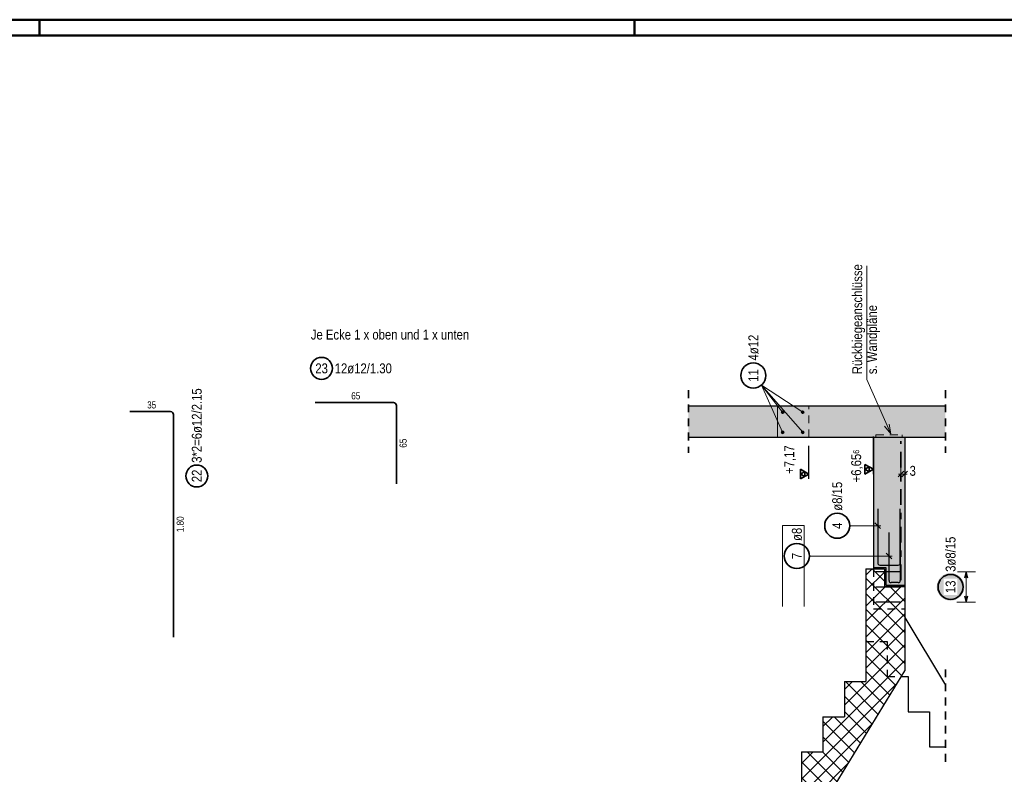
# Model space of a CAD drawing. Header units: millimetres. Extents: x -434 to 93, y -20 to 74.
# Tile 22 of 26: x 44 to 59, y 30 to 42. Entities that reach past the tile are written whole.
import ezdxf

# ---------------------------------------------------------------- set-up
doc = ezdxf.new("R2010")
doc.units = ezdxf.units.MM
doc.linetypes.add('DASHDOT', pattern=[1, 0.5, -0.25, 0, -0.25])
doc.linetypes.add('HIDDEN', pattern=[0.375, 0.25, -0.125])
doc.layers.add('Achsen', color=7, linetype='Continuous', lineweight=20)
doc.layers.add('nplo Bewehrung', color=7, linetype='Continuous', lineweight=20)
doc.styles.add('Arial Narrow', font='ARIALN.TTF')
doc.linetypes.add('STRAKON_Linetype_13', pattern='A,30,[130,ltypeshp.shx,S=3.75,R=-30,X=0,Y=0],-3.75,[130,ltypeshp.shx,S=3.75,R=-30,X=0,Y=0]', length=33.75)
doc.dimstyles.new('Arch_Strakon_dimstyle', dxfattribs={"dimtxt": 15.75, "dimasz": 1, "dimexe": 1.25, "dimexo": 0.0625, "dimgap": 1, "dimtad": 0, "dimdec": 5, "dimzin": 12, "dimdsep": 46, "dimtxsty": 'Arial Narrow', "dimblk": 'Arrowhead_Tick', "dimsah": 1, "dimcen": 0, "dimse1": 1, "dimse2": 1, "dimclrd": 6, "dimclrt": 2, "dimazin": 0, "dimtfac": 1, "dimtdec": 4, "dimtmove": 0, "dimatfit": 3, "dimldrblk": 'NONE', "dimfxl": 1, "dimtvp": 1, "dimtolj": 1, "dimtzin": 0, "dimlwd": 13, "dimarcsym": 2})

# ---------------------------------------------------------------- blocks, each defined once
blk = doc.blocks.new('Arrowhead_Tick')
at = {"color": 0, "linetype": 'Continuous', "lineweight": -2, "ltscale": 0.5}
for p, q in [((0, 20), (0, -10)), ((-1, 0), (0, 0)), ((10, 0), (0, 0))]:
    blk.add_line(p, q, dxfattribs=at)
at = {"color": 2, "linetype": 'Continuous', "lineweight": 35, "ltscale": 0.5}
blk.add_line((4.4, 4.4), (-4.4, -4.4), dxfattribs=at)
blk = doc.blocks.new('*D17')
at = {"color": 6, "linetype": 'Continuous', "lineweight": 13}
for p, q in [((57.743, 34.8), (57.733, 34.8)), ((57.753, 34.8), (57.813, 34.8)), ((57.823, 34.8), (57.833, 34.8))]:
    blk.add_line(p, q, dxfattribs=at)
at = {"layer": 'Defpoints', "color": 0}
for p in [(57.813, 35.386), (57.753, 35.326), (57.813, 34.8)]:
    blk.add_point(p, dxfattribs=at)
at = {"color": 6, "lineweight": 13, "xscale": 0.01, "yscale": 0.01, "zscale": 0.01}
blk.add_blockref('Arrowhead_Tick', (57.753, 34.8), dxfattribs=at)
at = {"color": 6, "lineweight": 13, "xscale": 0.01, "yscale": 0.01, "zscale": 0.01, "rotation": 180}
blk.add_blockref('Arrowhead_Tick', (57.813, 34.8), dxfattribs=at)
at = {"color": 2, "lineweight": 35, "insert": (57.941, 34.85), "char_height": 0.1575, "attachment_point": 5, "style": 'Arial Narrow'}
blk.add_mtext('\\A1;3', dxfattribs=at)
blk = doc.blocks.new('_None')

msp = doc.modelspace()

# ---------------------------------------------------------------- hatches: boundary and pattern name
at = {"lineweight": 13, "true_color": 0xd7ffd7}
for points in [[(55.78461, 35.386402), (55.78461, 35.886402), (54.361593, 35.886402), (54.361593, 35.386402)], [(55.784598, 35.386602), (56.284598, 35.386602), (56.284598, 35.886602), (55.784598, 35.886602)], [(56.284598, 35.386602), (58.463096, 35.386602), (58.463096, 35.886602), (56.284598, 35.886602)], [(57.512545, 33.026401), (57.812545, 33.026401), (57.812545, 35.386402), (57.312545, 35.386401), (57.312545, 33.306401), (57.512545, 33.306401)]]:
    msp.add_hatch(color=254, dxfattribs=at).paths.add_polyline_path(points)
at = {"lineweight": 13}
h = msp.add_hatch(dxfattribs=at)
h.set_pattern_fill('FT', color=6, scale=0.01, angle=45, style=0, pattern_type=2)
h.set_pattern_definition([(45, (0, 0), (-0.1237437, 0.1237437), []), (135, (0, 0), (-0.1237437, -0.1237437), [])])
h.paths.add_polyline_path([(56.284598, 29.155417), (57.812598, 31.657406), (57.812598, 33.006401), (57.488598, 33.006401), (57.488598, 33.286401), (57.192598, 33.286401), (57.192598, 31.486401), (56.850598, 31.486401), (56.850598, 30.926401), (56.508598, 30.926401), (56.508598, 30.366401), (56.166598, 30.366401), (56.166598, 29.806401), (55.824598, 29.806401), (55.824598, 24.276401), (56.040598, 24.276401), (56.040598, 24.556401), (56.284598, 24.556401)])
at = {"lineweight": 25, "true_color": 0xffffff}
msp.add_hatch(color=7, dxfattribs=at).paths.add_polyline_path([(58.764651, 32.998826), (58.764517, 33.006504), (58.764115, 33.014173), (58.763446, 33.021823), (58.76251, 33.029445), (58.761309, 33.037029), (58.759844, 33.044567), (58.758116, 33.052049), (58.756129, 33.059467), (58.753884, 33.06681), (58.751384, 33.074071), (58.748632, 33.08124), (58.745631, 33.088309), (58.742386, 33.095268), (58.7389, 33.10211), (58.735177, 33.108826), (58.731222, 33.115409), (58.727039, 33.121849), (58.722635, 33.128139), (58.718014, 33.134272), (58.713181, 33.14024), (58.708143, 33.146035), (58.702906, 33.151651), (58.697476, 33.157081), (58.69186, 33.162318), (58.686064, 33.167356), (58.680097, 33.172189), (58.673964, 33.17681), (58.667674, 33.181215), (58.661233, 33.185397), (58.654651, 33.189352), (58.647935, 33.193075), (58.641093, 33.196561), (58.634133, 33.199806), (58.627065, 33.202807), (58.619896, 33.205559), (58.612635, 33.208059), (58.605291, 33.210304), (58.597874, 33.212292), (58.590392, 33.214019), (58.582854, 33.215484), (58.575269, 33.216685), (58.567647, 33.217621), (58.559998, 33.218291), (58.552329, 33.218692), (58.544651, 33.218826), (58.536973, 33.218692), (58.529305, 33.218291), (58.521655, 33.217621), (58.514033, 33.216685), (58.506449, 33.215484), (58.498911, 33.214019), (58.491428, 33.212292), (58.484011, 33.210304), (58.476667, 33.208059), (58.469407, 33.205559), (58.462238, 33.202807), (58.455169, 33.199806), (58.44821, 33.196561), (58.441367, 33.193075), (58.434651, 33.189352), (58.428069, 33.185397), (58.421629, 33.181215), (58.415338, 33.17681), (58.409206, 33.172189), (58.403238, 33.167356), (58.397442, 33.162318), (58.391826, 33.157081), (58.386396, 33.151651), (58.381159, 33.146035), (58.376121, 33.14024), (58.371289, 33.134272), (58.366667, 33.128139), (58.362263, 33.121849), (58.358081, 33.115409), (58.354126, 33.108826), (58.350403, 33.10211), (58.346916, 33.095268), (58.343671, 33.088309), (58.340671, 33.08124), (58.337919, 33.074071), (58.335419, 33.06681), (58.333174, 33.059467), (58.331186, 33.052049), (58.329459, 33.044567), (58.327993, 33.037029), (58.326792, 33.029445), (58.325856, 33.021823), (58.325187, 33.014173), (58.324785, 33.006504), (58.324651, 32.998826), (58.324785, 32.991149), (58.325187, 32.98348), (58.325856, 32.97583), (58.326792, 32.968208), (58.327993, 32.960624), (58.329459, 32.953086), (58.331186, 32.945604), (58.333174, 32.938186), (58.335419, 32.930843), (58.337919, 32.923582), (58.340671, 32.916413), (58.343671, 32.909344), (58.346916, 32.902385), (58.350403, 32.895543), (58.354126, 32.888826), (58.358081, 32.882244), (58.362263, 32.875804), (58.366667, 32.869514), (58.371289, 32.863381), (58.376121, 32.857413), (58.381159, 32.851618), (58.386396, 32.846002), (58.391826, 32.840572), (58.397442, 32.835335), (58.403238, 32.830297), (58.409206, 32.825464), (58.415338, 32.820843), (58.421629, 32.816438), (58.428069, 32.812256), (58.434651, 32.808301), (58.441367, 32.804578), (58.44821, 32.801092), (58.455169, 32.797846), (58.462238, 32.794846), (58.469407, 32.792094), (58.476667, 32.789594), (58.484011, 32.787349), (58.491428, 32.785361), (58.498911, 32.783634), (58.506449, 32.782169), (58.514033, 32.780967), (58.521655, 32.780032), (58.529305, 32.779362), (58.536973, 32.77896), (58.544651, 32.778826), (58.552329, 32.77896), (58.559998, 32.779362), (58.567647, 32.780032), (58.575269, 32.780967), (58.582854, 32.782169), (58.590392, 32.783634), (58.597874, 32.785361), (58.605291, 32.787349), (58.612635, 32.789594), (58.619896, 32.792094), (58.627065, 32.794846), (58.634133, 32.797846), (58.641093, 32.801092), (58.647935, 32.804578), (58.654651, 32.808301), (58.661233, 32.812256), (58.667674, 32.816438), (58.673964, 32.820843), (58.680097, 32.825464), (58.686064, 32.830297), (58.69186, 32.835335), (58.697476, 32.840572), (58.702906, 32.846002), (58.708143, 32.851618), (58.713181, 32.857413), (58.718014, 32.863381), (58.722635, 32.869514), (58.727039, 32.875804), (58.731222, 32.882244), (58.735177, 32.888826), (58.7389, 32.895543), (58.742386, 32.902385), (58.745631, 32.909344), (58.748632, 32.916413), (58.751384, 32.923582), (58.753884, 32.930843), (58.756129, 32.938186), (58.758116, 32.945604), (58.759844, 32.953086), (58.761309, 32.960624), (58.76251, 32.968208), (58.763446, 32.97583), (58.764115, 32.98348)])

# ---------------------------------------------------------------- linework, layer by layer
at = {"color": 4, "linetype": 'Continuous', "lineweight": 50}
for p, q in [((72.5, 42.05), (0, 42.05)), ((72.25, 41.8), (1, 41.8))]:
    msp.add_line(p, q, dxfattribs=at)
at = {"color": 4, "linetype": 'Continuous', "lineweight": 50, "ltscale": 0.2}
for p, q in [((44, 42.05), (44, 41.8)), ((53.5, 42.05), (53.5, 41.8))]:
    msp.add_line(p, q, dxfattribs=at)
at = {"color": 5, "linetype": 'Continuous', "lineweight": 18, "ltscale": 0.5}
for p, q in [((55.86461, 35.466402), (55.525008, 36.218768)), ((55.86461, 35.786402), (55.525008, 36.218768)), ((56.18461, 35.786402), (55.525008, 36.218768)), ((56.18461, 35.466402), (55.525008, 36.218768)), ((56.935234, 33.974681), (57.432545, 33.974681)), ((58.944651, 33.238401), (58.644651, 33.238401)), ((58.794651, 32.754402), (58.794651, 33.238401)), ((58.644651, 32.754402), (58.944651, 32.754402))]:
    msp.add_line(p, q, dxfattribs=at)
at = {"color": 2, "linetype": 'HIDDEN', "lineweight": 35, "ltscale": 0.5}
for p, q in [((54.361593, 36.136402), (54.361593, 35.136402)), ((58.463096, 36.136602), (58.463096, 35.136602)), ((58.463096, 31.682836), (58.463096, 30.196401))]:
    msp.add_line(p, q, dxfattribs=at)
at = {"color": 2, "linetype": 'Continuous', "lineweight": 35, "ltscale": 0.5}
for p, q in [((49.651489, 35.940886), (48.399489, 35.940886)), ((49.699489, 34.640886), (49.699489, 35.892886)), ((45.441167, 35.796602), (46.093167, 35.796602)), ((46.141167, 35.748602), (46.141167, 32.196602)), ((56.28461, 34.8), (56.148215, 34.87875)), ((56.148215, 34.87875), (56.148215, 34.72125)), ((56.216413, 34.839375), (56.148215, 34.8)), ((56.148215, 34.72125), (56.28461, 34.8)), ((56.148215, 34.8), (56.216413, 34.760625)), ((56.216413, 34.760625), (56.216413, 34.839375))]:
    msp.add_line(p, q, dxfattribs=at)
at = {"color": 3, "linetype": 'Continuous', "lineweight": 25}
for p, q in [((54.361593, 35.886402), (55.78461, 35.886402)), ((55.784598, 35.886602), (56.284598, 35.886602)), ((55.78461, 35.886602), (55.78461, 35.886402)), ((56.284598, 35.886602), (58.463096, 35.886602)), ((54.361593, 35.386402), (55.78461, 35.386402)), ((55.784598, 35.386602), (56.284598, 35.386602)), ((55.78461, 35.386602), (55.78461, 35.386402)), ((56.284598, 35.386602), (58.463096, 35.386602)), ((57.312545, 35.386402), (57.812545, 35.386402)), ((57.312545, 35.386401), (57.312545, 33.306401)), ((57.812598, 35.386401), (57.812598, 33.026401)), ((57.192545, 33.286401), (57.488598, 33.286401)), ((57.192598, 33.286401), (57.192598, 31.486401)), ((57.312545, 33.306401), (57.312545, 33.286401)), ((57.312545, 33.306401), (57.512545, 33.306401)), ((57.488598, 33.286401), (57.488598, 33.006401)), ((57.512545, 33.306401), (57.512545, 33.026401)), ((57.488545, 33.006401), (57.812598, 33.006401)), ((57.512545, 33.026401), (57.812545, 33.026401)), ((57.812598, 33.026401), (57.812598, 33.006401)), ((57.812598, 33.006401), (57.812598, 31.657406)), ((57.812545, 32.510671), (58.463096, 31.432836)), ((56.284598, 29.155417), (57.812598, 31.657406)), ((56.850598, 31.486401), (56.850598, 30.926401)), ((56.850598, 31.486401), (57.192598, 31.486401)), ((57.75702, 31.566401), (57.868545, 31.566401)), ((57.868545, 31.566401), (57.868545, 31.006401)), ((57.868545, 31.006401), (58.206545, 31.006401)), ((58.206545, 31.006401), (58.206545, 30.446401)), ((56.508598, 30.926401), (56.508598, 30.366401)), ((56.508598, 30.926401), (56.850598, 30.926401)), ((56.166598, 30.366401), (56.166598, 29.806401)), ((56.166598, 30.366401), (56.508598, 30.366401)), ((58.206545, 30.446401), (58.463096, 30.446401))]:
    msp.add_line(p, q, dxfattribs=at)
at = {"color": 9, "linetype": 'HIDDEN', "lineweight": 0, "ltscale": 0.5}
msp.add_line((56.28461, 35.386414), (56.284598, 35.886614), dxfattribs=at)
at = {"color": 3, "linetype": 'Continuous', "lineweight": 25, "ltscale": 0.5}
for p, q in [((56.28461, 34.72125), (56.28461, 35.25045)), ((57.382545, 34.246401), (57.382545, 33.378401)), ((57.742545, 33.378401), (57.742545, 34.246401)), ((57.42674, 33.930487), (57.338351, 34.018875)), ((57.414545, 33.346401), (57.710545, 33.346401)), ((57.742545, 33.238401), (57.352545, 33.238401)), ((58.794651, 33.238401), (58.767856, 33.138401)), ((58.821446, 33.138401), (58.794651, 33.238401)), ((57.742545, 32.996401), (57.352545, 32.996401)), ((58.767856, 32.854402), (58.794651, 32.754402)), ((58.794651, 32.754402), (58.821446, 32.854402)), ((57.742545, 32.754402), (57.352545, 32.754402))]:
    msp.add_line(p, q, dxfattribs=at)
at = {"color": 3, "linetype": 'HIDDEN', "lineweight": 25, "ltscale": 0.5}
for p, q in [((57.312545, 33.286401), (57.312545, 32.646402)), ((57.312545, 32.646402), (57.812545, 32.646402)), ((57.192598, 32.126401), (57.530545, 32.126401)), ((57.530545, 32.126401), (57.530545, 31.566401)), ((57.530545, 31.566401), (57.75702, 31.566401))]:
    msp.add_line(p, q, dxfattribs=at)
at = {"color": 2, "linetype": 'Continuous', "lineweight": 35, "ltscale": 0.5}
for centre, radius in [((48.503993, 36.485874), 0.175), ((55.396112, 36.371692), 0.2), ((46.512359, 34.768736), 0.175), ((56.735234, 33.974681), 0.2), ((58.544651, 32.998826), 0.2)]:
    msp.add_circle(centre, radius, dxfattribs=at)
at = {"color": 4, "linetype": 'Continuous', "lineweight": 50, "ltscale": 0.5}
for centre, radius in [((55.86461, 35.786402), 0.012), ((55.86461, 35.786402), 0.012), ((55.86461, 35.786402), 0.0108), ((55.86461, 35.786402), 0.0084), ((55.86461, 35.786402), 0.006), ((55.86461, 35.786402), 0.0036), ((55.86461, 35.786402), 0.0012), ((56.18461, 35.786402), 0.012), ((56.18461, 35.786402), 0.012), ((56.18461, 35.786402), 0.0108), ((56.18461, 35.786402), 0.0084), ((56.18461, 35.786402), 0.006), ((56.18461, 35.786402), 0.0036), ((56.18461, 35.786402), 0.0012), ((55.86461, 35.466402), 0.012), ((55.86461, 35.466402), 0.012), ((55.86461, 35.466402), 0.0108), ((55.86461, 35.466402), 0.0084), ((55.86461, 35.466402), 0.006), ((55.86461, 35.466402), 0.0036), ((55.86461, 35.466402), 0.0012), ((56.18461, 35.466402), 0.012), ((56.18461, 35.466402), 0.012), ((56.18461, 35.466402), 0.0108), ((56.18461, 35.466402), 0.0084), ((56.18461, 35.466402), 0.006), ((56.18461, 35.466402), 0.0036), ((56.18461, 35.466402), 0.0012)]:
    msp.add_circle(centre, radius, dxfattribs=at)
at = {"color": 2, "linetype": 'Continuous', "lineweight": 35, "ltscale": 0.5}
for centre in [(49.651489, 35.892886), (46.093167, 35.748602)]:
    msp.add_arc(centre, 0.048, 0, 90, dxfattribs=at)
at = {"color": 3, "linetype": 'Continuous', "lineweight": 25, "ltscale": 0.5}
for centre, start, end in [((57.414545, 33.378401), 180, 270), ((57.710545, 33.378401), 270, 0)]:
    msp.add_arc(centre, 0.032, start, end, dxfattribs=at)
at = {"layer": 'Achsen', "color": 5, "linetype": 'Continuous', "lineweight": 18}
for p, q in [((57.21027, 38.123524), (57.21027, 36.309435)), ((57.21027, 36.309435), (57.58958, 35.44362)), ((57.58958, 35.44362), (57.492574, 35.564885)), ((57.566203, 35.597142), (57.58958, 35.44362))]:
    msp.add_line(p, q, dxfattribs=at)
at = {"layer": 'Achsen', "color": 9, "linetype": 'STRAKON_Linetype_13', "lineweight": 0, "ltscale": 0.01}
msp.add_line((55.78461, 35.386402), (55.784598, 35.886602), dxfattribs=at)
at = {"layer": 'Achsen', "color": 3, "linetype": 'Continuous', "lineweight": 25, "ltscale": 0.5}
for p, q in [((57.312545, 34.797018), (57.312545, 35.400637)), ((57.562545, 33.098401), (57.562545, 33.866401)), ((57.742598, 33.866401), (57.742598, 33.098401)), ((57.60674, 33.447426), (57.518351, 33.535815)), ((57.710598, 33.066401), (57.594545, 33.066401))]:
    msp.add_line(p, q, dxfattribs=at)
at = {"layer": 'Achsen', "color": 6, "linetype": 'HIDDEN', "lineweight": 13, "ltscale": 0.5}
for p, q in [((57.352545, 35.386402), (57.352545, 35.426402)), ((57.352545, 35.426402), (57.772545, 35.426402)), ((57.772545, 35.426402), (57.772545, 35.386402))]:
    msp.add_line(p, q, dxfattribs=at)
at = {"layer": 'Achsen', "color": 2, "linetype": 'DASHDOT', "lineweight": 35, "ltscale": 0.5}
msp.add_line((57.752545, 33.106053), (57.752545, 35.326299), dxfattribs=at)
at = {"layer": 'Achsen', "color": 2, "linetype": 'Continuous', "lineweight": 35, "ltscale": 0.5}
for p, q in [((57.312545, 34.875768), (57.17615, 34.954518)), ((57.17615, 34.954518), (57.17615, 34.797018)), ((57.244348, 34.915143), (57.17615, 34.875768)), ((57.244348, 34.836393), (57.244348, 34.915143)), ((57.17615, 34.797018), (57.312545, 34.875768)), ((57.17615, 34.875768), (57.244348, 34.836393))]:
    msp.add_line(p, q, dxfattribs=at)
at = {"layer": 'Achsen', "color": 5, "linetype": 'Continuous', "lineweight": 18, "ltscale": 0.5}
msp.add_line((56.290962, 33.491621), (57.612545, 33.491621), dxfattribs=at)
at = {"layer": 'Achsen', "color": 2, "linetype": 'Continuous', "lineweight": 35, "ltscale": 0.5}
msp.add_circle((56.090962, 33.491621), 0.2, dxfattribs=at)
at = {"layer": 'Achsen', "color": 3, "linetype": 'Continuous', "lineweight": 25, "ltscale": 0.5}
for centre, start, end in [((57.594545, 33.098401), 180, 270), ((57.710598, 33.098401), 270, 0)]:
    msp.add_arc(centre, 0.032, start, end, dxfattribs=at)
at = {"layer": 'nplo Bewehrung', "color": 9, "linetype": 'Continuous', "lineweight": 0, "ltscale": 0.5}
for p, q in [((55.86261, 32.686402), (55.86261, 33.978402)), ((55.86261, 33.978402), (56.20661, 33.978402)), ((56.20661, 33.978402), (56.20661, 32.686402))]:
    msp.add_line(p, q, dxfattribs=at)

# ---------------------------------------------------------------- texts
at = {"color": 2, "lineweight": 35, "style": 'Arial Narrow'}
msp.add_text('Je Ecke 1 x oben und 1 x unten', height=0.1575, dxfattribs=at).set_placement((48.332601, 36.945928))
at = {"color": 2, "lineweight": 35, "char_height": 0.1575, "attachment_point": 1, "rotation": 90, "line_spacing_factor": 0.9, "style": 'Arial Narrow'}
for s, insert in [('4ø12', (55.317362, 36.611692)), ('11', (55.317362, 36.272467)), ('3*2=6ø12/2.15', (46.433609, 34.978736)), (' +7,17', (55.89086, 34.751175)), ('22', (46.433609, 34.669511)), ('ø8/15', (56.656484, 34.214681)), ('4', (56.656484, 33.925068))]:
    msp.add_mtext(s, dxfattribs=dict(at, insert=insert))
at = {"color": 2, "lineweight": 35, "char_height": 0.1575, "attachment_point": 1, "line_spacing_factor": 0.9, "style": 'Arial Narrow'}
for s, insert in [('23', (48.404768, 36.564624)), ('12ø12/1.30', (48.713993, 36.564624))]:
    msp.add_mtext(s, dxfattribs=dict(at, insert=insert))
at = {"color": 3, "lineweight": 25, "char_height": 0.1125, "attachment_point": 1, "line_spacing_factor": 0.9, "style": 'Arial Narrow'}
for s, insert in [('65', (48.978614, 36.103386)), ('35', (45.720292, 35.959102))]:
    msp.add_mtext(s, dxfattribs=dict(at, insert=insert))
at = {"color": 3, "lineweight": 25, "char_height": 0.1125, "attachment_point": 1, "rotation": 90, "line_spacing_factor": 0.9, "style": 'Arial Narrow'}
for s, insert in [('65', (49.749489, 35.220011)), ('1.80', (46.191167, 33.872852))]:
    msp.add_mtext(s, dxfattribs=dict(at, insert=insert))
at = {"layer": 'Achsen', "color": 2, "lineweight": 35, "char_height": 0.1575, "rotation": 90, "line_spacing_factor": 0.9, "style": 'Arial Narrow'}
for s, insert, attachment_point in [('Rückbiegeanschlüsse{\\P}s. Wandpläne', (57.417606, 36.393641), 7), (' +6,65{\\A1;\\H.6x;\\S6;}', (56.959536, 34.616156), 1), ('ø8', (56.012212, 33.731621), 1), ('7', (56.012212, 33.442008), 1)]:
    msp.add_mtext(s, dxfattribs=dict(at, insert=insert, attachment_point=attachment_point))

# ---------------------------------------------------------------- dimensions: what is measured, and where the dimension line sits
at = {"lineweight": 35}
dim = msp.add_linear_dim(base=(57.812598, 34.8), p1=(57.752545, 35.326299), p2=(57.812598, 35.386401), text='3', dimstyle='Arch_Strakon_dimstyle', override={"dimscale": 0.01, "dimtxt": 15.75, "dimasz": 1, "dimgap": 5, "dimtad": 1, "dimjust": 4, "dimtih": 0, "dimtoh": 0, "dimdec": 5, "dimdsep": 46, "dimtxsty": 'Arial Narrow', "dimclrd": 6, "dimclrt": 2, "dimtix": 0, "dimtofl": 255, "dimtmove": 2, "dimatfit": 2, "dimfxl": 0, "dimfxlon": 0, "dimtvp": 31.746032, "dimlwd": 13}, dxfattribs=at)
dim.commit()
dim.dimension.update_dxf_attribs({"geometry": '*D17', "text_midpoint": (57.940961, 34.85), "dimtype": 160})

# ---------------------------------------------------------------- next in the draw order: texts
at = {"color": 2, "lineweight": 35, "char_height": 0.1575, "attachment_point": 1, "rotation": 90, "line_spacing_factor": 0.9, "style": 'Arial Narrow', "bg_fill": 3, "box_fill_scale": 1.2, "bg_fill_color": 256, "bg_fill_true_color": 13158600, "bg_fill_transparency": 0}
for s, insert in [('3ø8/15', (58.465901, 33.238826)), ('13', (58.465901, 32.899601))]:
    msp.add_mtext(s, dxfattribs=dict(at, insert=insert))

doc.saveas('drawing.dxf')
